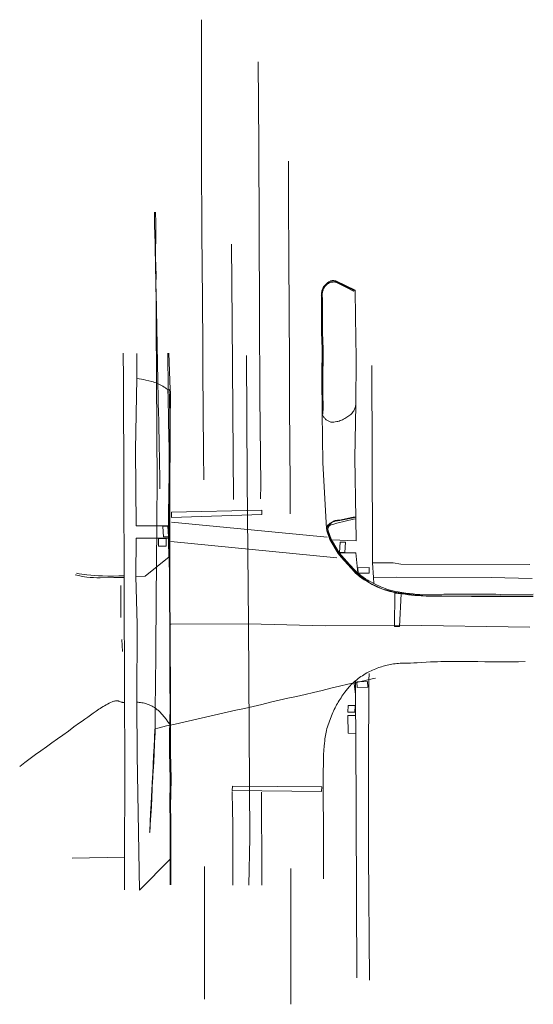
# Model space of a CAD drawing. Extents: x 188023 to 188213, y 288154 to 288517.
import ezdxf
from ezdxf.lldxf.tags import DXFTag

# ---------------------------------------------------------------- set-up
doc = ezdxf.new("R2010")
doc.units = 21
doc.header["$LTSCALE"] = 50
doc.header["$MEASUREMENT"] = 0
doc.layers.add('CAD LINES', color=7, linetype='Continuous', lineweight=0)
tags = doc.linetypes.add('Auto-Dash', pattern=[0.482283, 0.0007874, -0.481495]).pattern_tags.tags
tags[6:7] = [DXFTag(74, 4), DXFTag(75, 0), DXFTag(340, '0'), DXFTag(46, 0.03937), DXFTag(50, 0.0), DXFTag(44, 0.0), DXFTag(45, 0.0)]
tags[4:5] = [DXFTag(74, 4), DXFTag(75, 0), DXFTag(340, '0'), DXFTag(46, 0.03937), DXFTag(50, 0.0), DXFTag(44, 0.0), DXFTag(45, 0.0)]

msp = doc.modelspace()

# ---------------------------------------------------------------- linework, layer by layer
at = {"layer": 'CAD LINES'}
for p, q in [((188078.83, 288380.81, 1066.24), (188078.42, 288394.17, 1065.91)), ((188079.39, 288331.94, 1067.46), (188136.73, 288326.35, 1067.32)), ((188079.15, 288324.77, 1067.56), (188140.33, 288318.8, 1067.28)), ((188060.71, 288296.72, 1068.74), (188060.71, 288308.51, 1068.37)), ((188061.27, 288284.22, 1068.97), (188061.11, 288288.64, 1068.93)), ((188147.23, 288268.36, 1068.39), (188146.73, 288272.41, 1068.07)), ((188062.09, 288208.41, 1070.72), (188042.71, 288208.09, 1071.32)), ((188078.84, 288207.71, 1070.49), (188067.56, 288196.31, 1070.87))]:
    msp.add_line(p, q, dxfattribs=at)
at = {"layer": 'CAD LINES', "color": 6, "true_color": 0xff00ff}
msp.add_line((188211.49, 288293.25, 1064.98), (188163.76, 288293.99, 1066.84), dxfattribs=at)
at = {"layer": 'CAD LINES', "linetype": 'Auto-Dash'}
for points in [[(188091.31, 288347.55, 1067.41), (188091.23, 288357.56, 1067.18), (188090.97, 288387.73, 1066.46), (188090.88, 288397.73, 1066.22), (188090.66, 288427.43, 1065.63), (188090.59, 288437.43, 1065.42), (188090.48, 288467.39, 1064.82), (188090.44, 288477.39, 1064.62), (188090.41, 288507.04, 1064.04), (188090.4, 288517.05, 1063.84)], [(188123.2, 288334.98, 1067.54), (188123.13, 288345.19, 1067.31), (188122.92, 288375.2, 1066.65), (188122.86, 288385.41, 1066.42), (188122.72, 288414.3, 1065.87), (188122.67, 288424.51, 1065.67), (188122.54, 288454.76, 1065.09), (188122.49, 288464.97, 1064.89)], [(188091.49, 288204.98, 1070.38), (188091.49, 288197.92, 1070.53), (188091.5, 288163.15, 1071.26), (188091.5, 288156.1, 1071.41)], [(188123.34, 288204.27, 1070.43), (188123.35, 288194.27, 1070.64), (188123.36, 288164.25, 1071.29), (188123.37, 288154.25, 1071.51)]]:
    msp.add_polyline3d(points, dxfattribs=at)
at = {"layer": 'CAD LINES'}
for points in [[(188111.32, 288501.5, 1064.42), (188111.6, 288470.76, 1065.05), (188111.67, 288439.75, 1065.66), (188111.79, 288408.89, 1066.27), (188112, 288378, 1066.85), (188112.33, 288345.71, 1067.56), (188112.15, 288340.48, 1067.65)], [(188075.11, 288344.19, 1095.12), (188075.09, 288346.25, 1094.98), (188075.06, 288349.53, 1094.77), (188075, 288352.8, 1094.56), (188074.9, 288356.08, 1094.36), (188074.84, 288359.35, 1094.17), (188074.79, 288362.63, 1094.01), (188074.72, 288365.9, 1093.86), (188074.65, 288369.18, 1093.72), (188074.59, 288372.46, 1093.59), (188074.52, 288375.74, 1093.47), (188074.46, 288379.01, 1093.38), (188074.4, 288382.29, 1093.3), (188074.33, 288385.57, 1093.22), (188074.27, 288388.85, 1093.16), (188074.19, 288392.13, 1093.12), (188074.13, 288395.41, 1093.08), (188074.07, 288398.69, 1093.06), (188073.99, 288401.97, 1093.05), (188073.93, 288405.25, 1093.07), (188073.86, 288408.53, 1093.09), (188073.8, 288411.81, 1093.12), (188073.74, 288415.09, 1093.18), (188073.66, 288418.37, 1093.24), (188073.62, 288421.65, 1093.33), (188073.54, 288424.93, 1093.42), (188073.47, 288428.21, 1093.53), (188073.39, 288431.49, 1093.65), (188073.33, 288434.76, 1093.78), (188073.22, 288438.04, 1093.94), (188073.16, 288441.32, 1094.1), (188073.11, 288444.59, 1094.3), (188073.08, 288446.11, 1094.4)], [(188074.07, 288344.1, 1095.59), (188074.07, 288344.17, 1095.59), (188074.07, 288347.44, 1095.43), (188074.06, 288350.72, 1095.22), (188074.04, 288354, 1095.04), (188074.02, 288357.27, 1094.88), (188073.98, 288360.55, 1094.72), (188073.95, 288363.83, 1094.58), (188073.95, 288367.1, 1094.45), (188073.94, 288370.38, 1094.34), (188073.93, 288373.66, 1094.23), (188073.9, 288376.94, 1094.13), (188073.89, 288380.22, 1094.04), (188073.88, 288383.5, 1093.96), (188073.87, 288386.78, 1093.9), (188073.84, 288390.06, 1093.83), (188073.82, 288393.34, 1093.8), (188073.78, 288396.62, 1093.78), (188073.76, 288399.9, 1093.76), (188073.76, 288403.18, 1093.76), (188073.76, 288406.46, 1093.77), (188073.73, 288409.75, 1093.79), (188073.7, 288413.03, 1093.82), (188073.71, 288416.31, 1093.84), (188073.66, 288419.59, 1093.9), (188073.68, 288422.87, 1093.96), (188073.62, 288426.15, 1094.03), (188073.5, 288429.42, 1094.11), (188073.52, 288432.7, 1094.18), (188073.59, 288435.98, 1094.33), (188073.55, 288439.26, 1094.46), (188073.55, 288442.54, 1094.58), (188073.52, 288445.82, 1094.73), (188073.51, 288446.15, 1094.74)], [(188102.22, 288340.21, 1067.73), (188102.01, 288372.91, 1067), (188101.74, 288405.62, 1066.34), (188101.47, 288434.35, 1065.77)], [(188147.08, 288417.41, 1065.82), (188139.99, 288420.78, 1065.55), (188139.64, 288420.87, 1065.53), (188139.29, 288420.92, 1065.52), (188138.94, 288420.93, 1065.51), (188138.58, 288420.9, 1065.49), (188138.38, 288420.85, 1065.5), (188138.17, 288420.79, 1065.51), (188137.97, 288420.72, 1065.52), (188137.78, 288420.63, 1065.52), (188137.4, 288420.42, 1065.54), (188137.05, 288420.17, 1065.55), (188136.7, 288419.88, 1065.43), (188136.42, 288419.65, 1065.44), (188136.16, 288419.41, 1065.44), (188135.91, 288419.15, 1065.45), (188135.68, 288418.87, 1065.45), (188135.47, 288418.58, 1065.46), (188135.29, 288418.28, 1065.46), (188135.2, 288418.12, 1065.46), (188135.13, 288417.96, 1065.46), (188135.03, 288417.73, 1065.47), (188134.94, 288417.5, 1065.47), (188134.87, 288417.26, 1065.48), (188134.81, 288417.01, 1065.48), (188134.76, 288416.77, 1065.49), (188134.72, 288416.52, 1065.49), (188134.66, 288416.02, 1065.5), (188134.64, 288415.77, 1065.51), (188134.63, 288415.53, 1065.52), (188134.64, 288415.28, 1065.53), (188134.66, 288415.03, 1065.54), (188134.69, 288414.53, 1065.55), (188134.72, 288414.03, 1065.57), (188134.74, 288412.79, 1065.58), (188134.74, 288411.54, 1065.6), (188134.73, 288410.29, 1065.62), (188134.71, 288409.04, 1065.64), (188134.67, 288406.54, 1065.67), (188134.67, 288405.29, 1065.69), (188134.67, 288404.05, 1065.71), (188134.69, 288402.81, 1065.74), (188134.73, 288401.57, 1065.77), (188134.82, 288399.09, 1065.82), (188134.87, 288397.85, 1065.85), (188134.91, 288396.61, 1065.88), (188134.94, 288395.37, 1065.91), (188134.95, 288394.13, 1065.94), (188134.94, 288392.73, 1065.96), (188134.91, 288391.34, 1065.98), (188134.88, 288389.94, 1066), (188134.86, 288388.54, 1066.02), (188134.84, 288385.74, 1066.09), (188134.83, 288384.34, 1066.12), (188134.83, 288382.94, 1066.15), (188134.84, 288381.54, 1066.18), (188134.86, 288380.13, 1066.22), (188134.91, 288377.33, 1066.3), (188134.94, 288375.96, 1066.33), (188134.95, 288375.28, 1066.34), (188134.95, 288374.59, 1066.35), (188134.93, 288373.3, 1066.37), (188134.89, 288372.01, 1066.4), (188135.14, 288353.92, 1066.85), (188136.6, 288329.4, 1067.36)], [(188147.08, 288417.41, 1065.82), (188147.2, 288407.54, 1066.04), (188147.52, 288392.36, 1066.32), (188147.33, 288375.19, 1066.6), (188147.28, 288374.86, 1066.6), (188147.21, 288374.52, 1066.6), (188147.12, 288374.19, 1066.6), (188147.01, 288373.86, 1066.61), (188146.89, 288373.54, 1066.61), (188146.75, 288373.23, 1066.61), (188146.59, 288372.93, 1066.61), (188146.41, 288372.64, 1066.62), (188146.15, 288372.27, 1066.61), (188145.85, 288371.94, 1066.61), (188145.52, 288371.62, 1066.6), (188145.17, 288371.33, 1066.6), (188144.8, 288371.06, 1066.6), (188144.41, 288370.8, 1066.59), (188143.64, 288370.32, 1066.58), (188143.25, 288370.09, 1066.59), (188142.85, 288369.88, 1066.59), (188142.45, 288369.67, 1066.59), (188142.04, 288369.49, 1066.6), (188141.62, 288369.32, 1066.6), (188141.19, 288369.17, 1066.6), (188140.76, 288369.05, 1066.61), (188140.33, 288368.95, 1066.61), (188139.78, 288368.85, 1066.6), (188139.23, 288368.77, 1066.6), (188138.96, 288368.75, 1066.6), (188138.68, 288368.75, 1066.59), (188138.41, 288368.76, 1066.59), (188138.14, 288368.81, 1066.59), (188137.88, 288368.87, 1066.58), (188137.62, 288368.96, 1066.57), (188137.37, 288369.06, 1066.56), (188137.12, 288369.19, 1066.55), (188136.88, 288369.33, 1066.54), (188136.64, 288369.48, 1066.53), (188136.42, 288369.66, 1066.52), (188136.2, 288369.84, 1066.5), (188136, 288370.04, 1066.49), (188135.81, 288370.25, 1066.48), (188135.63, 288370.47, 1066.47), (188135.47, 288370.7, 1066.46), (188135.32, 288370.94, 1066.45), (188135.2, 288371.19, 1066.44), (188135.09, 288371.44, 1066.43), (188135, 288371.69, 1066.42), (188134.99, 288372.01, 1066.51), (188135, 288373.3, 1066.53), (188134.99, 288374.59, 1066.55), (188134.95, 288377.33, 1066.5), (188134.95, 288378.73, 1066.48), (188134.95, 288380.13, 1066.45), (188134.96, 288382.94, 1066.39), (188134.98, 288385.74, 1066.33), (188135, 288388.54, 1066.27), (188135.02, 288389.94, 1066.25), (188135.05, 288391.34, 1066.23), (188135.07, 288392.74, 1066.2), (188135.08, 288394.13, 1066.18), (188135.07, 288395.37, 1066.15), (188135.05, 288396.61, 1066.12), (188135.01, 288397.85, 1066.1), (188134.97, 288399.09, 1066.07), (188134.87, 288401.57, 1066.01), (188134.83, 288402.81, 1065.98), (188134.81, 288404.05, 1065.95), (188134.79, 288405.3, 1065.93), (188134.78, 288406.55, 1065.9), (188134.78, 288409.04, 1065.85), (188134.77, 288411.54, 1065.8), (188134.76, 288412.79, 1065.77), (188134.73, 288414.03, 1065.75), (188134.71, 288414.53, 1065.73), (188134.67, 288415.03, 1065.72), (188134.66, 288415.28, 1065.71), (188134.65, 288415.53, 1065.7), (188134.65, 288415.77, 1065.69), (188134.67, 288416.02, 1065.69), (188134.73, 288416.52, 1065.68), (188134.77, 288416.77, 1065.67), (188134.82, 288417.01, 1065.67), (188134.89, 288417.26, 1065.66), (188134.96, 288417.5, 1065.66), (188135.04, 288417.73, 1065.65), (188135.14, 288417.96, 1065.65), (188135.22, 288418.12, 1065.64), (188135.3, 288418.27, 1065.64), (188135.49, 288418.58, 1065.64), (188135.7, 288418.87, 1065.63), (188135.92, 288419.14, 1065.63), (188136.17, 288419.4, 1065.62), (188136.44, 288419.65, 1065.62), (188136.71, 288419.87, 1065.62), (188136.86, 288419.97, 1065.61), (188137.01, 288420.07, 1065.61), (188137.35, 288420.28, 1065.59), (188137.7, 288420.48, 1065.58), (188138.06, 288420.65, 1065.56), (188138.25, 288420.71, 1065.55), (188138.44, 288420.76, 1065.54), (188138.83, 288420.8, 1065.55), (188139.22, 288420.8, 1065.56), (188139.61, 288420.75, 1065.56), (188139.99, 288420.64, 1065.57), (188144.09, 288418.62, 1065.8), (188146.8, 288417.26, 1065.8), (188146.53, 288416.98, 1065.79), (188143.95, 288418.34, 1065.83), (188139.99, 288420.37, 1065.64), (188139.67, 288420.39, 1065.63), (188139.35, 288420.4, 1065.63), (188139.04, 288420.38, 1065.62), (188138.73, 288420.34, 1065.61), (188138.34, 288420.28, 1065.6), (188137.95, 288420.18, 1065.59), (188137.57, 288420.05, 1065.58), (188137.4, 288419.97, 1065.58), (188137.22, 288419.87, 1065.57), (188136.95, 288419.69, 1065.59), (188136.68, 288419.48, 1065.61), (188136.43, 288419.25, 1065.63), (188136.2, 288419, 1065.65), (188135.98, 288418.74, 1065.66), (188135.78, 288418.47, 1065.68), (188135.61, 288418.18, 1065.7), (188135.45, 288417.88, 1065.72), (188135.35, 288417.67, 1065.72), (188135.27, 288417.44, 1065.73), (188135.2, 288417.21, 1065.73), (188135.14, 288416.98, 1065.74), (188135.09, 288416.74, 1065.74), (188135.05, 288416.51, 1065.75), (188134.99, 288416.03, 1065.76), (188134.97, 288415.78, 1065.77), (188134.97, 288415.53, 1065.77), (188134.97, 288415.28, 1065.78), (188134.99, 288415.03, 1065.79), (188135.02, 288414.53, 1065.81), (188135.05, 288414.03, 1065.82), (188135.08, 288412.79, 1065.84), (188135.08, 288411.54, 1065.87), (188135.08, 288410.29, 1065.89), (188135.07, 288409.04, 1065.91), (188135.04, 288406.55, 1065.96), (188135.04, 288405.3, 1065.98), (188135.05, 288404.06, 1066), (188135.08, 288402.82, 1066.03), (188135.11, 288401.58, 1066.06), (188135.21, 288399.1, 1066.12), (188135.25, 288397.86, 1066.14), (188135.29, 288396.63, 1066.17), (188135.32, 288395.39, 1066.2), (188135.33, 288394.15, 1066.23), (188135.32, 288392.75, 1066.25), (188135.29, 288391.34, 1066.27), (188135.26, 288389.94, 1066.29), (188135.24, 288388.54, 1066.32), (188135.22, 288385.74, 1066.38), (188135.21, 288382.93, 1066.44), (188135.21, 288380.13, 1066.48), (188135.23, 288377.33, 1066.52), (188135.26, 288375.97, 1066.55), (188135.27, 288375.28, 1066.56), (188135.28, 288374.6, 1066.57), (188135.26, 288373.3, 1066.56), (188135.24, 288372.65, 1066.55), (188135.21, 288372, 1066.55), (188135.18, 288371.66, 1066.45)], [(188061.54, 288394.12, 1066.16), (188061.63, 288384.72, 1066.34), (188061.81, 288344.11, 1067.42), (188061.96, 288311.42, 1068.34), (188062.03, 288265.45, 1069.41), (188062.16, 288246.28, 1070.09), (188062.08, 288200.36, 1070.85), (188062.1, 288196.48, 1070.93)], [(188066.56, 288394.06, 1066.05), (188066.56, 288384.9, 1066.28), (188066.13, 288358.7, 1067.02), (188066.38, 288330.5, 1067.74), (188078.3, 288330.6, 1067.69)], [(188078.47, 288380.77, 1066.33), (188078.14, 288380.96, 1066.22), (188078.05, 288394.21, 1065.87)], [(188153.28, 288389.57, 1066.59), (188153.45, 288322.49, 1067.47), (188153.56, 288316.96, 1067.28), (188161.18, 288316.87, 1067), (188163.9, 288316.46, 1066.84), (188211.55, 288316.35, 1065.04)], [(188078.04, 288380.73, 1066.34), (188077.59, 288381.06, 1066.33), (188077.14, 288381.38, 1066.32), (188076.67, 288381.69, 1066.31), (188076.19, 288381.98, 1066.31), (188075.7, 288382.26, 1066.3), (188075.21, 288382.52, 1066.29), (188074.71, 288382.76, 1066.28), (188074.2, 288382.99, 1066.28), (188073.69, 288383.2, 1066.28), (188073.17, 288383.38, 1066.28), (188072.64, 288383.55, 1066.28), (188072.1, 288383.7, 1066.28), (188071.03, 288383.97, 1066.28), (188069.95, 288384.22, 1066.28), (188069.11, 288384.42, 1066.28), (188068.26, 288384.59, 1066.28), (188067.41, 288384.75, 1066.28), (188066.56, 288384.9, 1066.28)], [(188078.04, 288380.73, 1066.34), (188078.03, 288379.53, 1066.5), (188078.13, 288378.8, 1066.51), (188078.28, 288368.8, 1066.85), (188078.56, 288358.8, 1067.04), (188078.46, 288348.86, 1067.33), (188078.36, 288343.67, 1067.42), (188078.28, 288333.66, 1067.64), (188078.33, 288323.65, 1067.81), (188078.64, 288313.66, 1067.9), (188078.63, 288303.66, 1068.06), (188078.75, 288293.65, 1068.26), (188078.77, 288283.66, 1068.45), (188078.82, 288273.66, 1068.64), (188078.9, 288263.65, 1068.83), (188078.65, 288253.66, 1069.24), (188078.67, 288247.17, 1069.42), (188078.84, 288237.17, 1069.63), (188078.75, 288227.2, 1070.01), (188078.85, 288222.12, 1070.18), (188078.83, 288198.29, 1070.7)], [(188078.47, 288380.77, 1066.33), (188078.54, 288379.59, 1066.52), (188078.65, 288378.8, 1066.52), (188078.71, 288368.8, 1066.77), (188078.76, 288358.8, 1067), (188078.66, 288348.86, 1067.28), (188078.61, 288343.67, 1067.36), (188078.53, 288333.66, 1067.58), (188078.63, 288323.65, 1067.74), (188078.72, 288313.66, 1067.87), (188078.71, 288303.66, 1068.04), (188078.83, 288293.65, 1068.23), (188078.85, 288283.66, 1068.42), (188078.9, 288273.66, 1068.62), (188078.98, 288263.65, 1068.8), (188078.97, 288253.66, 1069.21), (188078.99, 288247.17, 1069.38), (188079.16, 288237.17, 1069.6), (188078.99, 288227.2, 1069.95), (188079.09, 288222.13, 1070.13), (188079.07, 288198.29, 1070.64)], [(188078.83, 288380.81, 1066.24), (188078.96, 288379.65, 1066.29), (188079.07, 288378.8, 1066.3), (188078.83, 288368.8, 1066.54), (188078.84, 288358.8, 1066.81), (188078.75, 288348.86, 1067.1), (188078.79, 288342.11, 1067.29), (188078.77, 288333.66, 1067.37), (188078.79, 288323.65, 1067.57), (188078.78, 288313.66, 1067.78), (188078.77, 288303.66, 1067.95), (188078.89, 288293.65, 1068.14), (188078.91, 288283.66, 1068.33), (188078.96, 288273.66, 1068.53), (188079.04, 288263.66, 1068.71), (188079.02, 288253.66, 1068.92), (188079.04, 288247.17, 1069.1), (188079.21, 288237.17, 1069.31), (188079.03, 288227.19, 1069.53), (188079.13, 288222.13, 1069.71), (188079.11, 288198.29, 1070.22)], [(188147.33, 288333.3, 1067.45), (188147.02, 288355.63, 1066.98), (188147.33, 288375.19, 1066.6)], [(188073.31, 288255.92, 1098.96), (188073.32, 288256.33, 1098.93), (188073.36, 288259.6, 1098.67), (188073.38, 288262.87, 1098.38), (188073.39, 288266.14, 1098.12), (188073.47, 288269.41, 1097.87), (188073.5, 288272.68, 1097.63), (188073.51, 288275.96, 1097.4), (188073.55, 288279.23, 1097.18), (188073.59, 288282.5, 1096.97), (188073.62, 288285.78, 1096.8), (188073.63, 288289.06, 1096.64), (188073.65, 288292.34, 1096.49), (188073.67, 288295.61, 1096.34), (188073.72, 288298.89, 1096.2), (188073.76, 288302.17, 1096.08), (188073.76, 288305.45, 1095.97), (188073.76, 288308.73, 1095.87), (188073.79, 288312.01, 1095.83), (188073.85, 288315.29, 1095.76), (188073.87, 288318.57, 1095.71), (188073.9, 288321.85, 1095.65), (188073.93, 288325.13, 1095.61), (188073.96, 288328.41, 1095.57), (188074, 288331.69, 1095.57), (188074.02, 288334.97, 1095.57), (188074.03, 288338.25, 1095.59), (188074.07, 288341.53, 1095.59), (188074.09, 288344.08, 1095.6)], [(188147.32, 288333.9, 1067.42), (188146.39, 288333.71, 1067.4), (188141.31, 288332.69, 1067.28), (188140.93, 288332.68, 1067.28), (188140.55, 288332.64, 1067.28), (188140.17, 288332.57, 1067.28), (188139.79, 288332.47, 1067.28), (188139.43, 288332.35, 1067.28), (188139.07, 288332.2, 1067.28), (188138.72, 288332.03, 1067.28), (188138.39, 288331.84, 1067.28), (188137.87, 288331.49, 1067.3), (188137.61, 288331.3, 1067.31), (188137.37, 288331.1, 1067.32), (188137.14, 288330.88, 1067.33), (188136.95, 288330.64, 1067.34), (188136.8, 288330.38, 1067.35), (188136.74, 288330.25, 1067.35), (188136.69, 288330.1, 1067.36), (188136.62, 288329.76, 1067.36), (188136.6, 288329.4, 1067.36), (188136.62, 288329.05, 1067.36), (188136.7, 288328.7, 1067.36), (188137.83, 288325.54, 1067.32), (188140.82, 288320.4, 1067.27), (188141.98, 288319, 1067.24), (188143.16, 288317.61, 1067.22), (188144.37, 288316.25, 1067.2), (188145.61, 288314.92, 1067.18), (188146.72, 288313.71, 1067.14), (188147.29, 288313.12, 1067.12), (188147.89, 288312.56, 1067.1), (188148.3, 288312.22, 1067.08), (188148.72, 288311.89, 1067.06), (188149.15, 288311.57, 1067.04), (188149.58, 288311.26, 1067.03), (188150.47, 288310.67, 1066.99), (188151.38, 288310.11, 1066.96), (188152.36, 288309.53, 1066.93), (188153.36, 288308.98, 1066.89), (188154.37, 288308.47, 1066.86), (188155.4, 288308, 1066.83), (188156.34, 288307.6, 1066.77), (188157.29, 288307.23, 1066.71), (188158.25, 288306.89, 1066.64), (188159.22, 288306.58, 1066.58), (188159.94, 288306.39, 1066.55), (188160.67, 288306.23, 1066.51), (188162.13, 288305.92, 1066.44), (188163.28, 288305.7, 1066.38), (188164.43, 288305.51, 1066.33), (188165.59, 288305.34, 1066.27), (188166.75, 288305.18, 1066.21), (188167.91, 288305.05, 1066.16), (188169.08, 288304.94, 1066.1), (188170.25, 288304.84, 1066.05), (188171.41, 288304.76, 1065.99), (188172.38, 288304.71, 1065.95), (188173.35, 288304.68, 1065.91), (188175.29, 288304.66, 1065.82), (188179.18, 288304.66, 1065.65), (188184.61, 288304.61, 1065.45), (188190.05, 288304.57, 1065.25), (188195.48, 288304.54, 1065.05), (188200.92, 288304.53, 1064.86), (188212.81, 288304.57, 1064.49)], [(188147.33, 288333.69, 1067.49), (188146.43, 288333.51, 1067.47), (188141.4, 288332.5, 1067.32), (188141.13, 288332.5, 1067.33), (188140.86, 288332.48, 1067.34), (188140.59, 288332.45, 1067.35), (188140.32, 288332.41, 1067.36), (188140.06, 288332.35, 1067.36), (188139.79, 288332.28, 1067.37), (188139.53, 288332.19, 1067.38), (188139.27, 288332.09, 1067.39), (188139.01, 288331.98, 1067.4), (188138.77, 288331.86, 1067.41), (188138.53, 288331.73, 1067.42), (188138.29, 288331.58, 1067.42), (188138.07, 288331.43, 1067.43), (188137.86, 288331.26, 1067.44), (188137.65, 288331.09, 1067.45), (188137.46, 288330.9, 1067.46), (188137.08, 288330.51, 1067.47), (188136.92, 288330.29, 1067.47), (188136.85, 288330.18, 1067.47), (188136.8, 288330.05, 1067.47), (188136.72, 288329.81, 1067.47), (188136.69, 288329.55, 1067.47), (188136.68, 288329.29, 1067.46), (188136.7, 288329.03, 1067.46), (188136.75, 288328.71, 1067.46), (188136.85, 288328.4, 1067.45), (188136.99, 288328.1, 1067.45), (188137.16, 288327.82, 1067.44), (188137.72, 288326.16, 1067.36), (188138.05, 288325.35, 1067.35), (188140.9, 288320.47, 1067.28), (188143.15, 288317.78, 1067.48), (188144.79, 288315.95, 1067.43), (188146.67, 288313.91, 1067.16), (188152.04, 288309.77, 1066.98), (188153.68, 288308.93, 1067.02), (188154.18, 288308.66, 1066.99), (188154.68, 288308.39, 1066.97), (188155.19, 288308.14, 1066.95), (188155.71, 288307.9, 1066.93), (188156.23, 288307.67, 1066.91), (188156.76, 288307.46, 1066.89), (188157.29, 288307.26, 1066.87), (188157.83, 288307.07, 1066.85), (188158.3, 288306.93, 1066.83), (188158.77, 288306.79, 1066.8), (188159.72, 288306.55, 1066.75), (188160.68, 288306.34, 1066.7), (188161.64, 288306.15, 1066.65), (188162.52, 288306, 1066.39), (188164.32, 288305.71, 1066.31), (188166.12, 288305.44, 1066.22), (188167.92, 288305.22, 1066.13), (188169.73, 288305.04, 1066.05), (188170.9, 288304.95, 1066), (188172.07, 288304.87, 1065.95), (188173.24, 288304.81, 1065.9), (188174.41, 288304.77, 1065.85), (188175.58, 288304.75, 1065.8), (188176.76, 288304.74, 1065.75), (188177.93, 288304.76, 1065.7), (188179.1, 288304.78, 1065.65), (188199.41, 288304.68, 1065.02), (188200.62, 288304.71, 1065.11), (188202.19, 288304.64, 1065.16), (188212.78, 288304.69, 1064.83)], [(188147.34, 288333.16, 1067.45), (188146.52, 288332.97, 1067.46), (188140.33, 288331.56, 1067.53), (188138.84, 288331.06, 1067.53), (188138.15, 288330.92, 1067.52), (188137.56, 288330.52, 1067.51), (188137.17, 288329.94, 1067.49), (188137.03, 288329.32, 1067.49), (188137.1, 288328.69, 1067.49), (188138.31, 288325.64, 1067.4), (188138.74, 288324.74, 1067.33), (188141.17, 288320.62, 1067.32), (188143.11, 288318.51, 1067.46), (188145.03, 288316.34, 1067.45), (188146.96, 288314.19, 1067.18), (188147.68, 288313.51, 1067.15), (188148.42, 288312.86, 1067.13), (188149.21, 288312.22, 1067.1), (188150.03, 288311.62, 1067.07), (188150.87, 288311.05, 1067.04), (188151.74, 288310.52, 1067.02), (188152.29, 288310.2, 1067.02), (188152.85, 288309.9, 1067.03), (188153.98, 288309.33, 1067.04), (188155, 288308.82, 1067), (188156.03, 288308.33, 1066.96), (188157.08, 288307.88, 1066.92), (188157.61, 288307.67, 1066.9), (188158.14, 288307.47, 1066.88), (188159.09, 288307.15, 1066.8), (188160.06, 288306.87, 1066.73), (188161.03, 288306.62, 1066.65), (188162.01, 288306.39, 1066.58), (188162.99, 288306.19, 1066.33), (188164.36, 288305.95, 1066.26), (188165.74, 288305.76, 1066.19), (188167.13, 288305.59, 1066.12), (188168.51, 288305.44, 1066.04), (188169.71, 288305.31, 1065.99), (188170.9, 288305.2, 1065.94), (188179.77, 288305.32, 1065.53), (188198.99, 288305.34, 1064.99), (188200.86, 288305.19, 1065.21), (188212.8, 288305.42, 1064.81)], [(188138.4, 288325.44, 1067.38), (188147.51, 288325.06, 1067.48), (188147.33, 288333.3, 1067.45)], [(188078.32, 288326, 1067.77), (188066.32, 288325.95, 1067.85), (188066.25, 288311.87, 1068.29), (188066.73, 288294.26, 1068.69), (188066.54, 288265.53, 1069.35), (188066.74, 288246.04, 1069.76), (188067.56, 288196.31, 1070.87)], [(188148.04, 288313.19, 1067.14), (188147.4, 288320.59, 1067.43), (188141.17, 288320.62, 1067.32)], [(188066.25, 288311.87, 1068.29), (188069.71, 288311.99, 1068.19), (188078.47, 288319.09, 1067.85)], [(188153.98, 288309.33, 1067.04), (188153.83, 288311.53, 1067.07), (188153.56, 288316.96, 1067.28)], [(188043.83, 288312.44, 1068.6), (188045.58, 288312.07, 1068.56), (188046.52, 288311.9, 1068.53), (188047.32, 288311.78, 1068.52), (188048.12, 288311.69, 1068.51), (188049.37, 288311.57, 1068.49), (188050.62, 288311.49, 1068.47), (188051.88, 288311.45, 1068.46), (188053.13, 288311.44, 1068.44), (188058.06, 288311.5, 1068.36), (188059.14, 288311.49, 1068.36), (188061.78, 288311.52, 1068.33)], [(188061.95, 288312.15, 1068.32), (188059.95, 288312.07, 1068.43), (188057.94, 288312.04, 1068.53), (188055.93, 288312.05, 1068.63), (188053.93, 288312.1, 1068.74), (188052.49, 288312.16, 1068.76), (188051.06, 288312.24, 1068.78), (188049.63, 288312.35, 1068.8), (188048.21, 288312.49, 1068.83), (188047.24, 288312.6, 1068.84), (188046.27, 288312.74, 1068.86), (188045.3, 288312.88, 1068.87), (188044.34, 288313.05, 1068.89)], [(188212.4, 288311.14, 1064.87), (188197.22, 288311.46, 1065.47), (188162.21, 288311.66, 1066.85), (188153.83, 288311.53, 1067.07)], [(188209.8, 288280.53, 1064.92), (188207.33, 288280.47, 1065.02), (188204.86, 288280.43, 1065.11), (188202.38, 288280.41, 1065.2), (188199.91, 288280.41, 1065.3), (188198.66, 288280.41, 1065.34), (188197.41, 288280.42, 1065.39), (188194.91, 288280.47, 1065.48), (188192.41, 288280.51, 1065.58), (188189.9, 288280.55, 1065.67), (188184.91, 288280.6, 1065.86), (188183.66, 288280.61, 1065.91), (188182.41, 288280.61, 1065.96), (188181.16, 288280.6, 1066), (188179.91, 288280.58, 1066.05), (188178.66, 288280.55, 1066.1), (188177.42, 288280.5, 1066.16), (188176.18, 288280.44, 1066.21), (188174.93, 288280.38, 1066.27), (188169.96, 288280.09, 1066.48), (188169.34, 288280.06, 1066.51), (188168.71, 288280.04, 1066.54), (188167.47, 288280, 1066.6), (188166.22, 288279.98, 1066.65), (188164.97, 288279.95, 1066.71), (188164.35, 288279.92, 1066.74), (188163.73, 288279.89, 1066.77), (188163.11, 288279.85, 1066.8), (188162.49, 288279.8, 1066.82), (188161.87, 288279.73, 1066.85), (188161.26, 288279.65, 1066.88), (188160.64, 288279.56, 1066.91), (188160.03, 288279.44, 1066.94), (188159.5, 288279.33, 1066.97), (188158.96, 288279.21, 1067.01), (188158.43, 288279.08, 1067.05), (188157.9, 288278.94, 1067.08), (188157.38, 288278.8, 1067.12), (188156.85, 288278.64, 1067.15), (188156.33, 288278.48, 1067.19), (188155.81, 288278.3, 1067.23), (188155.24, 288278.1, 1067.27), (188154.68, 288277.88, 1067.31), (188154.11, 288277.65, 1067.35), (188153.55, 288277.41, 1067.4), (188153, 288277.16, 1067.44), (188152.45, 288276.9, 1067.48), (188151.91, 288276.62, 1067.52), (188151.38, 288276.33, 1067.56), (188150.84, 288276.01, 1067.6), (188150.3, 288275.68, 1067.64), (188149.78, 288275.34, 1067.68), (188149.26, 288274.99, 1067.71), (188148.75, 288274.62, 1067.75), (188148.24, 288274.24, 1067.79), (188147.75, 288273.85, 1067.83), (188147.27, 288273.45, 1067.86)], [(188152.45, 288163.16, 1071.88), (188152.04, 288209.76, 1070.69), (188152.08, 288241.5, 1069.69), (188152.17, 288273.51, 1067.88), (188152.26, 288276.14, 1067.59)], [(188073.52, 288255.86, 1099.03), (188074.34, 288256.06, 1098.94), (188077.51, 288256.83, 1098.62), (188080.71, 288257.52, 1098.4), (188083.91, 288258.2, 1098.19), (188087.11, 288258.92, 1098.03), (188090.3, 288259.65, 1097.91), (188093.49, 288260.43, 1097.83), (188096.69, 288261.14, 1097.72), (188099.89, 288261.88, 1097.67), (188103.09, 288262.58, 1097.68), (188106.3, 288263.29, 1097.73), (188109.49, 288264.01, 1097.84), (188112.69, 288264.76, 1097.99), (188115.87, 288265.53, 1098.15), (188119.05, 288266.3, 1098.32), (188122.25, 288267.01, 1098.55), (188125.44, 288267.71, 1098.81), (188128.62, 288268.45, 1099.15), (188131.8, 288269.17, 1099.52), (188134.97, 288269.91, 1099.94), (188138.13, 288270.68, 1100.37), (188141.29, 288271.43, 1100.83), (188144.46, 288272.16, 1101.29), (188147.61, 288272.88, 1101.82), (188150.77, 288273.54, 1102.4), (188153.92, 288274.27, 1102.98), (188154.63, 288274.44, 1103.11)], [(188135.43, 288200.44, 1070.17), (188135.41, 288210.2, 1069.92), (188135.4, 288220.2, 1069.75), (188135.35, 288230.21, 1069.43), (188135.31, 288235.2, 1069.31), (188135.31, 288237.7, 1069.24), (188135.32, 288238.95, 1069.21), (188135.34, 288240.2, 1069.18), (188135.38, 288242.7, 1069.11), (188135.39, 288243.95, 1069.07), (188135.42, 288245.2, 1069.04), (188135.47, 288246.45, 1069.01), (188135.53, 288247.7, 1068.97), (188135.57, 288248.32, 1068.96), (188135.62, 288248.95, 1068.94), (188135.68, 288249.57, 1068.92), (188135.75, 288250.19, 1068.91), (188135.9, 288251.44, 1068.88), (188135.98, 288252.07, 1068.86), (188136.07, 288252.7, 1068.85), (188136.17, 288253.32, 1068.83), (188136.28, 288253.94, 1068.82), (188136.4, 288254.56, 1068.8), (188136.54, 288255.18, 1068.79), (188136.72, 288255.87, 1068.75), (188136.93, 288256.55, 1068.72), (188137.15, 288257.23, 1068.68), (188137.39, 288257.9, 1068.64), (188137.64, 288258.57, 1068.61), (188137.9, 288259.23, 1068.57), (188138.43, 288260.56, 1068.5), (188138.92, 288261.72, 1068.42), (188139.17, 288262.29, 1068.38), (188139.43, 288262.87, 1068.34), (188139.7, 288263.43, 1068.3), (188139.98, 288264, 1068.26), (188140.27, 288264.56, 1068.22), (188140.57, 288265.11, 1068.18), (188140.88, 288265.64, 1068.17), (188141.21, 288266.17, 1068.17), (188141.55, 288266.7, 1068.16), (188141.89, 288267.21, 1068.16), (188142.25, 288267.73, 1068.15), (188142.61, 288268.23, 1068.15), (188143.35, 288269.24, 1068.14), (188144.25, 288270.46, 1068.05), (188144.48, 288270.76, 1068.03), (188144.72, 288271.06, 1068.01), (188144.97, 288271.34, 1067.99), (188145.22, 288271.62, 1067.97), (188145.65, 288272.06, 1067.96), (188146.1, 288272.48, 1067.95), (188146.56, 288272.89, 1067.94), (188146.79, 288273.09, 1067.94), (188147.04, 288273.27, 1067.93), (188147.22, 288273.38, 1067.89)], [(188147.29, 288268.22, 1068.41), (188147.22, 288270.7, 1068.22), (188147.23, 288272.85, 1068.05), (188147.22, 288273.2, 1068.02), (188147.22, 288273.38, 1067.89)], [(188147.69, 288163.95, 1071.72), (188147.33, 288253.83, 1069.1), (188147.26, 288264.73, 1068.59), (188147.29, 288268.37, 1068.4), (188147.28, 288272.78, 1067.93), (188147.27, 288273.45, 1067.86)], [(188023.39, 288241.88, 1070.24), (188025.34, 288243.34, 1070.2), (188027.3, 288244.8, 1070.16), (188029.26, 288246.24, 1070.12), (188031.22, 288247.68, 1070.08), (188033.25, 288249.13, 1070.06), (188035.29, 288250.58, 1070.03), (188037.33, 288252.03, 1070.01), (188039.36, 288253.48, 1069.99), (188041.38, 288254.95, 1069.95), (188043.4, 288256.43, 1069.91), (188045.42, 288257.91, 1069.87), (188046.43, 288258.63, 1069.85), (188047.46, 288259.35, 1069.83), (188048.48, 288260.07, 1069.8), (188049.5, 288260.8, 1069.78), (188050.51, 288261.53, 1069.76), (188051.54, 288262.25, 1069.73), (188052.57, 288262.95, 1069.71), (188053.09, 288263.29, 1069.7), (188053.62, 288263.63, 1069.68), (188054.15, 288263.95, 1069.67), (188054.68, 288264.27, 1069.66), (188055.23, 288264.57, 1069.65), (188055.78, 288264.87, 1069.64), (188056.34, 288265.16, 1069.61), (188056.62, 288265.3, 1069.6), (188056.91, 288265.43, 1069.58), (188057.49, 288265.67, 1069.59), (188057.78, 288265.79, 1069.59), (188058.08, 288265.89, 1069.59), (188058.38, 288265.98, 1069.6), (188058.68, 288266.04, 1069.6), (188058.83, 288266.07, 1069.6), (188058.99, 288266.08, 1069.6), (188059.14, 288266.09, 1069.6), (188059.3, 288266.09, 1069.6), (188059.43, 288266.08, 1069.6), (188059.57, 288266.06, 1069.6), (188059.7, 288266.04, 1069.59), (188059.83, 288266, 1069.59), (188060.09, 288265.91, 1069.58), (188060.35, 288265.81, 1069.57), (188060.61, 288265.71, 1069.56), (188060.87, 288265.61, 1069.55), (188061.13, 288265.53, 1069.54), (188061.27, 288265.5, 1069.53), (188061.4, 288265.49, 1069.53), (188061.72, 288265.46, 1069.47), (188062.03, 288265.45, 1069.41)], [(188066.54, 288265.53, 1069.35), (188067.03, 288265.52, 1069.34), (188067.51, 288265.49, 1069.32), (188068, 288265.44, 1069.3), (188068.49, 288265.37, 1069.29), (188068.97, 288265.28, 1069.27), (188069.46, 288265.17, 1069.25), (188069.94, 288265.03, 1069.24), (188070.41, 288264.88, 1069.22), (188070.88, 288264.71, 1069.2), (188071.34, 288264.53, 1069.19), (188071.79, 288264.32, 1069.17), (188072.23, 288264.1, 1069.16), (188072.66, 288263.86, 1069.14), (188073.08, 288263.6, 1069.12), (188073.48, 288263.33, 1069.11), (188073.87, 288263.04, 1069.09), (188074.15, 288262.81, 1069.09), (188074.41, 288262.58, 1069.1), (188074.92, 288262.09, 1069.11), (188075.89, 288261.05, 1069.13), (188076.65, 288260.18, 1069.12), (188077.38, 288259.29, 1069.11), (188078.08, 288258.36, 1069.1), (188078.74, 288257.42, 1069.09)], [(188147.33, 288253.98, 1069.09), (188144.49, 288254.18, 1068.97), (188144.38, 288260.72, 1068.96), (188147.28, 288260.68, 1068.78)], [(188071.31, 288217.51, 1098.57), (188071.34, 288218.15, 1098.53), (188071.51, 288221.41, 1098.28), (188071.68, 288224.68, 1098.06), (188071.85, 288227.96, 1097.91), (188072.03, 288231.23, 1097.79), (188072.27, 288234.5, 1097.67), (188072.45, 288237.77, 1097.56), (188072.61, 288241.05, 1097.52), (188072.78, 288244.33, 1097.52), (188072.95, 288247.6, 1097.54), (188073.14, 288250.88, 1097.6), (188073.32, 288254.15, 1097.65), (188073.4, 288255.7, 1097.68)], [(188071.41, 288217.58, 1099.17), (188071.56, 288220.58, 1098.99), (188071.72, 288223.85, 1098.79), (188071.95, 288227.12, 1098.61), (188072.14, 288230.39, 1098.43), (188072.29, 288233.66, 1098.3), (188072.43, 288236.94, 1098.2), (188072.6, 288240.21, 1098.18), (188072.82, 288243.49, 1098.15), (188072.98, 288246.76, 1098.15), (188073.15, 288250.04, 1098.19), (188073.26, 288253.32, 1098.25), (188073.34, 288255.71, 1098.29)], [(188073.29, 288255.57, 1099.04), (188073.12, 288252.34, 1099.05), (188072.95, 288249.07, 1099.05), (188072.8, 288245.79, 1099.09), (188072.65, 288242.51, 1099.14), (188072.46, 288239.24, 1099.2), (188072.31, 288235.96, 1099.27), (188072.15, 288232.69, 1099.37), (188071.99, 288229.41, 1099.5), (188071.82, 288226.14, 1099.64), (188071.67, 288222.87, 1099.8), (188071.52, 288219.59, 1099.97), (188071.45, 288217.84, 1100.06)], [(188112.66, 288198.16, 1070.84), (188112.64, 288208.27, 1070.63), (188112.63, 288225.66, 1070.23), (188112.59, 288232.36, 1070.1)]]:
    msp.add_polyline3d(points, dxfattribs=at)
at = {"layer": 'CAD LINES', "color": 6, "true_color": 0xff00ff}
for points in [[(188107.86, 288198.18, 1070.94), (188108.33, 288215.64, 1070.57), (188107.82, 288294.45, 1068.82), (188107.25, 288347.72, 1067.62), (188107.01, 288393.33, 1066.66)], [(188163.76, 288293.99, 1066.84), (188136, 288293.75, 1067.94), (188107.82, 288294.45, 1068.93), (188079.32, 288294.29, 1068.3), (188078.89, 288294.29, 1068.37)]]:
    msp.add_polyline3d(points, dxfattribs=at)
at = {"layer": 'CAD LINES'}
for points in [[(188112.64, 288334.76, 1067.8), (188112.71, 288336.35, 1067.77), (188079.41, 288335.63, 1067.37), (188079.36, 288333.65, 1067.43), (188112.64, 288334.76, 1067.8)], [(188076.47, 288326.55, 1067.67), (188076.2, 288330.3, 1067.59), (188078.03, 288330.39, 1067.58), (188078.23, 288326.49, 1067.65), (188076.47, 288326.55, 1067.67)], [(188077.39, 288325.92, 1068.01), (188077.44, 288323.06, 1068.09), (188074.56, 288323.01, 1068.09), (188074.57, 288325.93, 1068.04), (188077.39, 288325.92, 1068.01)], [(188141.62, 288324.57, 1067.4), (188143.6, 288324.5, 1067.46), (188143.33, 288320.72, 1067.36), (188141.32, 288320.74, 1067.3), (188141.62, 288324.57, 1067.4)], [(188148.12, 288315.08, 1067.2), (188152.22, 288315.2, 1067.22), (188152.23, 288313.13, 1067.15), (188148.24, 288313.07, 1067.13), (188148.12, 288315.08, 1067.2)], [(188161.8, 288305.75, 1066.45), (188161.58, 288293.48, 1066.86), (188163.5, 288293.42, 1066.77), (188164.02, 288305.52, 1066.3), (188162.94, 288305.65, 1066.37), (188161.8, 288305.75, 1066.45)], [(188147.71, 288273.02, 1067.91), (188147.79, 288271.01, 1068.1), (188151.81, 288271.13, 1068.18), (188151.72, 288273.15, 1067.9), (188147.71, 288273.02, 1067.91)], [(188147.02, 288261.92, 1068.86), (188147.11, 288264.32, 1068.87), (188144.58, 288264.36, 1068.88), (188144.46, 288261.91, 1068.87), (188147.02, 288261.92, 1068.86)], [(188101.81, 288232.97, 1070.05), (188101.88, 288234.6, 1070.02), (188134.86, 288234.4, 1069.36), (188134.74, 288232.63, 1069.39), (188101.81, 288232.97, 1070.05)]]:
    msp.add_polyline3d(points, close=True, dxfattribs=at)
at = {"layer": 'CAD LINES', "linetype": 'Continuous'}
msp.add_polyline3d([(188102.03, 288198.2, 1070.82), (188101.94, 288220.73, 1070.35), (188101.83, 288225.77, 1070.23), (188101.8, 288232.63, 1070.07)], dxfattribs=at)

doc.saveas('drawing.dxf')
